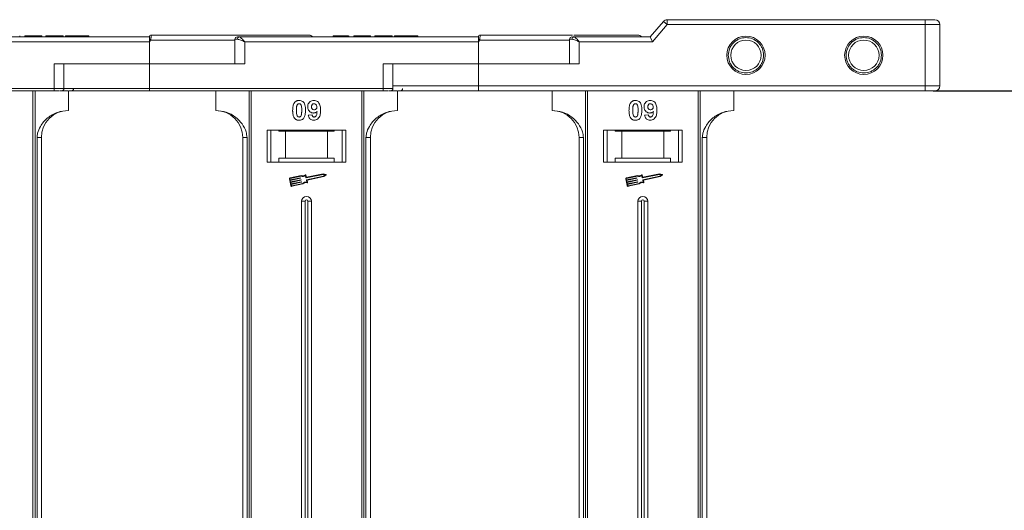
# Model space of a CAD drawing. Header units: millimetres. Extents: x -855 to 619, y 109 to 1142.
# Tile 30 of 74: x 247 to 448, y 445 to 545. Entities that reach past the tile are written whole.
import ezdxf

# ---------------------------------------------------------------- set-up
doc = ezdxf.new("R2010")
doc.units = ezdxf.units.MM
doc.styles.get("Standard").update_dxf_attribs({"font": '仿宋_GB2312.ttf', "width": 0.8})
doc.dimstyles.new('副本 ISO-45.1', dxfattribs={"dimtxt": 10, "dimasz": 9, "dimexe": 6.5, "dimexo": 0.625, "dimgap": 2.5, "dimtad": 1, "dimdsep": 46, "dimtxsty": 'Standard', "dimcen": 2.5, "dimadec": 0, "dimazin": 0, "dimtfac": 1, "dimtmove": 0, "dimatfit": 3, "dimfxl": 0, "dimarcsym": 0})

# ---------------------------------------------------------------- blocks, each defined once
blk = doc.blocks.new('*D3062')
at = {"color": 0, "lineweight": -2}
for p, q in [((433.1, 530.1), (486.59, 530.1)), ((480.09, 364.1), (480.09, 521.1)), ((433.1, 355.1), (486.59, 355.1))]:
    blk.add_line(p, q, dxfattribs=at)
at = {"color": 0, "lineweight": 9}
for points in [[(478.59, 521.1), (481.59, 521.1), (480.09, 530.1)], [(478.59, 364.1), (481.59, 364.1), (480.09, 355.1)]]:
    blk.add_solid(points, dxfattribs=at)
at = {"layer": 'Defpoints', "color": 0, "lineweight": 9}
for p in [(432.48, 530.1), (480.09, 530.1), (432.48, 355.1)]:
    blk.add_point(p, dxfattribs=at)
at = {"color": 0, "lineweight": 9, "insert": (472.59, 442.6), "char_height": 10, "attachment_point": 5, "rotation": 90}
blk.add_mtext('175', dxfattribs=at)

msp = doc.modelspace()

# ---------------------------------------------------------------- linework, layer by layer
at = {"color": 7, "linetype": 'Continuous', "lineweight": 15}
for p, q in [((378.181, 544.249), (375.48, 541.098)), ((375.94, 540.098), (378.94, 543.598)), ((378.94, 543.598), (378.181, 544.249)), ((378.94, 543.598), (378.94, 544.598)), ((431.48, 544.598), (378.94, 544.598)), ((378.94, 543.598), (431.48, 543.598)), ((431.48, 543.598), (431.48, 544.598)), ((431.48, 543.598), (431.48, 531.098)), ((434.48, 543.598), (431.48, 543.598)), ((434.48, 531.098), (434.48, 543.598)), ((273.83, 541.448), (273.83, 541.448)), ((340.83, 541.448), (340.83, 541.448)), ((273.48, 541.098), (224.774, 541.098)), ((225.892, 540.098), (273.48, 540.098)), ((247.121, 541.098), (247.121, 541.298)), ((248.147, 541.098), (248.147, 541.298)), ((248.147, 541.298), (249.108, 541.298)), ((249.108, 541.298), (249.108, 541.098)), ((249.108, 541.298), (251.223, 541.298)), ((251.223, 541.298), (251.223, 541.098)), ((251.223, 541.298), (251.544, 541.298)), ((251.544, 541.298), (251.544, 541.098)), ((252.377, 541.098), (252.377, 541.298)), ((252.377, 541.298), (255.903, 541.298)), ((255.903, 541.298), (255.903, 541.098)), ((256.416, 541.298), (256.416, 541.098)), ((258.795, 541.098), (258.795, 541.298)), ((261.159, 541.098), (261.159, 541.298)), ((273.48, 541.096), (273.48, 541.098)), ((273.714, 540.448), (273.48, 540.098)), ((273.48, 540.098), (273.48, 535.598)), ((290.892, 540.448), (273.714, 540.448)), ((290.892, 540.598), (290.892, 535.598)), ((291.401, 540.598), (290.892, 540.598)), ((340.48, 541.098), (291.774, 541.098)), ((292.892, 540.098), (340.48, 540.098)), ((292.892, 535.598), (292.892, 540.098)), ((310.916, 541.298), (310.916, 541.098)), ((312.46, 541.098), (312.46, 541.298)), ((314.012, 541.098), (314.012, 541.298)), ((314.121, 541.098), (314.121, 541.298)), ((315.147, 541.098), (315.147, 541.298)), ((315.147, 541.298), (316.108, 541.298)), ((316.108, 541.298), (316.108, 541.098)), ((316.108, 541.298), (318.223, 541.298)), ((318.223, 541.298), (318.223, 541.098)), ((318.223, 541.298), (318.544, 541.298)), ((318.544, 541.298), (318.544, 541.098)), ((319.377, 541.298), (322.903, 541.298)), ((319.377, 541.098), (319.377, 541.298)), ((322.903, 541.298), (322.903, 541.098)), ((323.416, 541.298), (323.416, 541.098)), ((325.795, 541.098), (325.795, 541.298)), ((328.159, 541.098), (328.159, 541.298)), ((340.48, 541.096), (340.48, 541.098)), ((340.714, 540.448), (340.48, 540.098)), ((340.48, 540.098), (340.48, 535.598)), ((359.043, 540.448), (340.714, 540.448)), ((359.043, 540.598), (359.043, 535.598)), ((359.552, 540.598), (359.043, 540.598)), ((375.48, 541.098), (359.925, 541.098)), ((361.043, 540.098), (375.94, 540.098)), ((361.043, 535.598), (361.043, 540.098)), ((375.48, 541.098), (375.94, 540.098)), ((254.068, 535.598), (254.068, 530.598)), ((273.48, 535.598), (254.068, 535.598)), ((256.068, 530.598), (256.068, 535.598)), ((273.48, 530.598), (273.48, 535.598)), ((273.48, 535.598), (292.892, 535.598)), ((321.068, 535.598), (321.068, 530.598)), ((340.48, 535.598), (321.068, 535.598)), ((323.068, 530.598), (323.068, 535.598)), ((340.48, 531.098), (340.48, 535.598)), ((340.48, 535.598), (361.043, 535.598)), ((254.068, 530.598), (206.48, 530.598)), ((206.48, 530.098), (254.068, 530.098)), ((249.768, 530.098), (249.768, 442.598)), ((250.187, 442.598), (250.187, 530.098)), ((254.068, 530.598), (254.068, 530.098)), ((256.068, 530.598), (254.068, 530.598)), ((255.275, 530.098), (256.98, 530.098)), ((273.48, 530.598), (256.068, 530.598)), ((256.98, 526.098), (256.98, 530.098)), ((321.068, 530.598), (273.48, 530.598)), ((273.48, 530.598), (273.48, 530.098)), ((273.48, 530.098), (321.068, 530.098)), ((286.98, 530.098), (286.98, 526.098)), ((293.773, 530.098), (293.773, 442.598)), ((294.192, 442.598), (294.192, 530.098)), ((316.768, 530.098), (316.768, 442.598)), ((317.187, 442.598), (317.187, 530.098)), ((321.068, 530.598), (321.068, 530.098)), ((323.068, 530.598), (321.068, 530.598)), ((322.275, 530.098), (323.98, 530.098)), ((340.48, 531.098), (323.068, 531.098)), ((323.98, 526.098), (323.98, 530.098)), ((431.48, 531.098), (340.48, 531.098)), ((340.48, 530.098), (340.48, 531.098)), ((431.48, 530.098), (340.48, 530.098)), ((355.48, 530.098), (355.48, 526.098)), ((362.273, 530.098), (362.273, 442.598)), ((362.692, 442.598), (362.692, 530.098)), ((385.268, 530.098), (385.268, 442.598)), ((385.687, 442.598), (385.687, 530.098)), ((392.48, 526.098), (392.48, 530.098)), ((434.48, 531.098), (431.48, 531.098)), ((431.48, 530.098), (431.48, 531.098)), ((305.839, 525.142), (306.608, 525.226)), ((374.339, 525.142), (375.108, 525.226)), ((313.48, 522.098), (297.48, 522.098)), ((297.48, 522.098), (297.48, 515.598)), ((298.23, 515.598), (298.23, 522.098)), ((299.866, 521.898), (299.866, 522.098)), ((299.866, 521.898), (301.23, 521.898)), ((301.23, 521.898), (301.23, 516.398)), ((309.73, 521.898), (301.23, 521.898)), ((309.73, 516.398), (309.73, 521.898)), ((309.73, 521.898), (311.093, 521.898)), ((311.093, 522.098), (311.093, 521.898)), ((312.73, 522.098), (312.73, 515.598)), ((313.48, 515.598), (313.48, 522.098)), ((381.98, 522.098), (365.98, 522.098)), ((365.98, 522.098), (365.98, 515.598)), ((366.73, 522.098), (366.73, 515.598)), ((368.366, 521.898), (368.366, 522.098)), ((369.73, 521.898), (368.366, 521.898)), ((369.73, 516.398), (369.73, 521.898)), ((378.23, 521.898), (369.73, 521.898)), ((378.23, 521.898), (378.23, 516.398)), ((379.593, 521.898), (378.23, 521.898)), ((379.593, 522.098), (379.593, 521.898)), ((381.23, 515.598), (381.23, 522.098)), ((381.98, 515.598), (381.98, 522.098)), ((250.594, 520.598), (250.594, 442.598)), ((251.48, 520.598), (250.594, 520.598)), ((251.48, 442.598), (251.48, 520.598)), ((292.48, 520.598), (293.365, 520.598)), ((292.48, 520.598), (292.48, 442.598)), ((293.365, 442.598), (293.365, 520.598)), ((317.594, 520.598), (317.594, 442.598)), ((318.48, 520.598), (317.594, 520.598)), ((318.48, 442.598), (318.48, 520.598)), ((360.98, 520.598), (361.865, 520.598)), ((360.98, 520.598), (360.98, 442.598)), ((361.865, 442.598), (361.865, 520.598)), ((386.094, 520.598), (386.094, 442.598)), ((386.98, 520.598), (386.094, 520.598)), ((386.98, 442.598), (386.98, 520.598)), ((297.48, 515.598), (313.48, 515.598)), ((301.23, 516.398), (299.866, 516.398)), ((299.866, 516.398), (299.866, 515.598)), ((309.73, 516.398), (301.23, 516.398)), ((311.093, 516.398), (309.73, 516.398)), ((311.093, 515.598), (311.093, 516.398)), ((365.98, 515.598), (381.98, 515.598)), ((368.366, 516.398), (369.73, 516.398)), ((368.366, 515.598), (368.366, 516.398)), ((369.73, 516.398), (378.23, 516.398)), ((378.23, 516.398), (379.593, 516.398)), ((379.593, 516.398), (379.593, 515.598)), ((301.983, 512.161), (302.275, 510.782)), ((302.098, 512.185), (302.147, 511.955)), ((304.398, 512.851), (302.119, 512.369)), ((304.386, 512.728), (302.144, 512.254)), ((302.147, 511.955), (304.229, 512.395)), ((304.254, 512.28), (302.171, 511.84)), ((302.171, 511.84), (302.232, 511.553)), ((302.232, 511.553), (304.314, 511.993)), ((304.339, 511.878), (302.256, 511.438)), ((302.256, 511.438), (302.317, 511.151)), ((302.317, 511.151), (304.399, 511.591)), ((304.424, 511.476), (302.341, 511.036)), ((304.264, 512.372), (304.276, 512.315)), ((304.349, 511.97), (304.361, 511.913)), ((304.434, 511.568), (304.446, 511.511)), ((305.372, 512.366), (305.278, 512.811)), ((305.463, 512.506), (305.375, 512.921)), ((308.868, 513.075), (305.407, 512.344)), ((305.551, 511.52), (305.457, 511.964)), ((305.48, 511.999), (308.941, 512.73)), ((308.867, 513.195), (305.498, 512.483)), ((305.59, 511.902), (308.989, 512.62)), ((305.684, 511.458), (305.59, 511.902)), ((309.469, 513.077), (308.867, 513.195)), ((309.31, 512.988), (308.868, 513.075)), ((308.941, 512.73), (309.31, 512.988)), ((308.989, 512.62), (309.491, 512.971)), ((370.483, 512.161), (370.775, 510.782)), ((370.598, 512.185), (370.647, 511.955)), ((372.898, 512.851), (370.619, 512.369)), ((372.886, 512.728), (370.644, 512.254)), ((370.647, 511.955), (372.729, 512.395)), ((372.754, 512.28), (370.671, 511.84)), ((370.671, 511.84), (370.732, 511.553)), ((370.732, 511.553), (372.814, 511.993)), ((372.839, 511.878), (370.756, 511.438)), ((370.756, 511.438), (370.817, 511.151)), ((370.817, 511.151), (372.899, 511.591)), ((372.924, 511.476), (370.841, 511.036)), ((372.764, 512.372), (372.776, 512.315)), ((372.849, 511.97), (372.861, 511.913)), ((372.934, 511.568), (372.946, 511.511)), ((373.872, 512.366), (373.778, 512.811)), ((373.963, 512.506), (373.875, 512.921)), ((377.368, 513.075), (373.907, 512.344)), ((374.051, 511.52), (373.957, 511.964)), ((373.98, 511.999), (377.441, 512.73)), ((377.367, 513.195), (373.998, 512.483)), ((374.09, 511.902), (377.489, 512.62)), ((374.184, 511.458), (374.09, 511.902)), ((377.969, 513.077), (377.367, 513.195)), ((377.81, 512.988), (377.368, 513.075)), ((377.441, 512.73), (377.81, 512.988)), ((377.489, 512.62), (377.991, 512.971)), ((302.341, 511.036), (302.39, 510.806)), ((302.459, 510.761), (304.702, 511.234)), ((302.483, 510.646), (304.762, 511.127)), ((370.841, 511.036), (370.89, 510.806)), ((370.959, 510.761), (373.202, 511.234)), ((370.983, 510.646), (373.262, 511.127)), ((304.48, 507.598), (304.48, 442.598)), ((304.48, 507.598), (305.195, 507.598)), ((305.195, 507.598), (305.195, 442.598)), ((305.765, 442.598), (305.765, 507.598)), ((306.48, 507.598), (305.765, 507.598)), ((306.48, 442.598), (306.48, 507.598)), ((372.98, 507.598), (372.98, 442.598)), ((372.98, 507.598), (373.695, 507.598)), ((373.695, 507.598), (373.695, 442.598)), ((374.265, 442.598), (374.265, 507.598)), ((374.98, 507.598), (374.265, 507.598)), ((374.98, 442.598), (374.98, 507.598))]:
    msp.add_line(p, q, dxfattribs=at)
for centre, radius in [((394.98, 537.348), 3.9), ((394.98, 537.348), 3.1), ((418.98, 537.348), 3.9), ((418.98, 537.348), 3.1)]:
    msp.add_circle(centre, radius, dxfattribs=at)
for centre, radius, start, end in [((378.94, 543.598), 1, 90, 139.39871), ((433.48, 543.598), 1, 0, 90), ((273.83, 541.098), 0.35, 89.99809, 179.99959), ((305.98, 540.448), 1, 41.2946, 90), ((340.83, 541.098), 0.35, 89.99809, 179.99959), ((372.98, 540.448), 1, 41.2946, 90), ((237.936, 473.521), 75.89, 61.87179, 62.07191), ((291.392, 540.598), 0.5, 90, 180), ((291.848, 540.653), 0.451, 99.5202, 187.08135), ((304.936, 473.521), 75.89, 61.87179, 62.07191), ((359.543, 540.598), 0.5, 90, 180), ((359.999, 540.653), 0.451, 99.5202, 187.08135), ((255.568, 530.598), 0.5, 270, 0), ((257.551, 530.598), 0.5, 270, 0), ((322.568, 530.598), 0.5, 270, 0), ((324.551, 530.598), 0.5, 270, 0), ((433.48, 531.098), 1, 270, 0), ((256.98, 520.598), 5.5, 90, 180), ((286.98, 520.598), 5.5, 0, 90), ((323.98, 520.598), 5.5, 90, 180), ((355.48, 520.598), 5.5, 0, 90), ((392.48, 520.598), 5.5, 90, 180), ((302.156, 512.197), 0.176, 101.9297, 191.9297), ((302.156, 512.197), 0.0587, 101.9297, 191.9297), ((304.235, 512.366), 0.0294, 11.9297, 101.9297), ((304.248, 512.309), 0.0294, 281.9297, 11.9297), ((304.32, 511.964), 0.0294, 11.9297, 101.9297), ((304.333, 511.907), 0.0294, 281.9297, 11.9297), ((304.751, 513.649), 0.99, 248.37041, 302.16635), ((304.751, 513.649), 0.873, 246.11204, 307.44471), ((304.405, 511.562), 0.0294, 11.9297, 101.9297), ((304.418, 511.505), 0.0294, 281.9297, 11.9297), ((305.408, 510.54), 0.99, 81.69305, 135.48899), ((305.408, 510.54), 0.873, 76.41469, 137.74736), ((305.318, 512.909), 0.0587, 11.9297, 127.44471), ((305.401, 512.373), 0.0294, 191.9297, 281.9297), ((305.486, 511.97), 0.0294, 101.9297, 191.9297), ((305.492, 512.512), 0.0294, 191.9297, 281.9297), ((305.627, 511.446), 0.0587, 256.41469, 11.9297), ((309.457, 513.019), 0.0587, 304.95116, 78.90824), ((370.656, 512.197), 0.176, 101.9297, 191.9297), ((370.656, 512.197), 0.0587, 101.9297, 191.9297), ((372.735, 512.366), 0.0294, 11.9297, 101.9297), ((372.748, 512.309), 0.0294, 281.9297, 11.9297), ((372.82, 511.964), 0.0294, 11.9297, 101.9297), ((372.833, 511.907), 0.0294, 281.9297, 11.9297), ((373.251, 513.649), 0.99, 248.37041, 302.16635), ((373.251, 513.649), 0.873, 246.11204, 307.44471), ((372.905, 511.562), 0.0294, 11.9297, 101.9297), ((372.918, 511.505), 0.0294, 281.9297, 11.9297), ((373.908, 510.54), 0.99, 81.69305, 135.48899), ((373.908, 510.54), 0.873, 76.41469, 137.74736), ((373.818, 512.909), 0.0587, 11.9297, 127.44471), ((373.901, 512.373), 0.0294, 191.9297, 281.9297), ((373.986, 511.97), 0.0294, 101.9297, 191.9297), ((373.992, 512.512), 0.0294, 191.9297, 281.9297), ((374.127, 511.446), 0.0587, 256.41469, 11.9297), ((377.957, 513.019), 0.0587, 304.95116, 78.90824), ((302.447, 510.818), 0.176, 191.9297, 281.9297), ((302.447, 510.818), 0.0587, 191.9297, 281.9297), ((370.947, 510.818), 0.176, 191.9297, 281.9297), ((370.947, 510.818), 0.0587, 191.9297, 281.9297), ((305.48, 507.598), 1, 0, 180), ((305.48, 507.598), 0.285, 0, 180), ((373.98, 507.598), 1, 0, 180), ((373.98, 507.598), 0.285, 0, 180)]:
    msp.add_arc(centre, radius, start, end, dxfattribs=at)
for points, knots in [([(433.48, 544.598), (433.453, 544.598), (433.411, 544.598), (433.162, 544.598), (432.904, 544.598), (432.586, 544.598), (432.12, 544.598), (431.731, 544.598), (431.48, 544.598)], [0, 0, 0, 0, 0.2394429, 0.3698071, 0.5000001, 0.6303641, 0.7605571, 1, 1, 1, 1]), ([(273.83, 541.448), (273.83, 541.44), (273.831, 541.427), (273.83, 541.324), (273.828, 541.179), (273.816, 540.995), (273.797, 540.813), (273.767, 540.626), (273.731, 540.504), (273.714, 540.448)], [0, 0, 0, 0, 0.1718456, 0.312445, 0.4991009, 0.6298393, 0.7575038, 0.8890244, 1, 1, 1, 1]), ([(305.98, 541.448), (305.934, 541.448), (305.84, 541.448), (305.069, 541.448), (303.903, 541.448), (302.432, 541.448), (300.784, 541.448), (298.844, 541.448), (295.888, 541.448), (292.454, 541.448), (288.677, 541.448), (285.441, 541.448), (281.797, 541.448), (277.808, 541.448), (275.143, 541.448), (273.83, 541.448)], [0, 0, 0, 0, 0.0777263, 0.157824, 0.2401354, 0.3044544, 0.368763, 0.4344301, 0.5000865, 0.631237, 0.695556, 0.7598647, 0.8421852, 0.9222807, 1, 1, 1, 1]), ([(340.83, 541.448), (340.83, 541.44), (340.831, 541.427), (340.83, 541.324), (340.828, 541.179), (340.816, 540.995), (340.797, 540.813), (340.767, 540.626), (340.731, 540.504), (340.714, 540.448)], [0, 0, 0, 0, 0.1718456, 0.312445, 0.4991009, 0.6298393, 0.7575038, 0.8890244, 1, 1, 1, 1]), ([(359.642, 541.448), (359.253, 541.448), (358.039, 541.448), (355.66, 541.448), (352.447, 541.448), (348.796, 541.448), (344.809, 541.448), (342.143, 541.448), (340.83, 541.448)], [0, 0, 0, 0, 0.0761662, 0.2372998, 0.3984073, 0.6046388, 0.8052959, 1, 1, 1, 1]), ([(372.98, 541.448), (372.934, 541.448), (372.84, 541.448), (372.069, 541.448), (370.903, 541.448), (369.432, 541.448), (367.786, 541.448), (365.838, 541.448), (363.34, 541.448), (361.19, 541.448), (359.927, 541.448)], [0, 0, 0, 0, 0.1309531, 0.2659015, 0.4045794, 0.5129439, 0.6212909, 0.7319266, 0.8425444, 1, 1, 1, 1]), ([(258.795, 541.298), (258.661, 541.298), (258.257, 541.298), (257.597, 541.298), (256.976, 541.298), (256.55, 541.298), (256.425, 541.298), (256.417, 541.298), (256.416, 541.298)], [0, 0, 0, 0, 0.1021706, 0.3092201, 0.51365, 0.6922749, 0.9324126, 1, 1, 1, 1]), ([(261.159, 541.298), (261.156, 541.298), (261.145, 541.298), (261.004, 541.298), (260.612, 541.298), (260.038, 541.298), (259.398, 541.298), (258.977, 541.298), (258.795, 541.298)], [0, 0, 0, 0, 0.1018882, 0.3073435, 0.4929627, 0.6786474, 0.8607914, 1, 1, 1, 1]), ([(273.48, 540.572), (273.48, 540.665), (273.48, 540.85), (273.48, 541.012), (273.48, 541.042), (273.48, 541.051)], [0, 0, 0, 0, 0.412717, 0.8254516, 1, 1, 1, 1]), ([(292.892, 540.098), (292.622, 540.214), (292.204, 540.395), (291.705, 540.566), (291.496, 540.588), (291.401, 540.598)], [0, 0, 0, 0, 0.49841293, 0.77292805, 1, 1, 1, 1]), ([(291.774, 541.098), (291.841, 541.081), (291.985, 541.045), (292.264, 540.795), (292.574, 540.465), (292.785, 540.221), (292.892, 540.098)], [0, 0, 0, 0, 0.2343588, 0.4982155, 0.7484812, 1, 1, 1, 1]), ([(312.46, 541.298), (312.326, 541.298), (312.022, 541.298), (311.571, 541.298), (311.212, 541.298), (310.957, 541.298), (310.932, 541.298), (310.916, 541.298)], [0, 0, 0, 0, 0.1552919, 0.3531453, 0.543243, 0.704067, 1, 1, 1, 1]), ([(314.012, 541.298), (313.958, 541.298), (313.85, 541.298), (313.546, 541.298), (313.081, 541.298), (312.694, 541.298), (312.46, 541.298)], [0, 0, 0, 0, 0.2064605, 0.4135145, 0.6452106, 1, 1, 1, 1]), ([(325.795, 541.298), (325.661, 541.298), (325.257, 541.298), (324.597, 541.298), (323.976, 541.298), (323.55, 541.298), (323.425, 541.298), (323.417, 541.298), (323.416, 541.298)], [0, 0, 0, 0, 0.1021706, 0.3092201, 0.51365, 0.6922749, 0.9324126, 1, 1, 1, 1]), ([(328.159, 541.298), (328.156, 541.298), (328.145, 541.298), (328.004, 541.298), (327.612, 541.298), (327.038, 541.298), (326.398, 541.298), (325.977, 541.298), (325.795, 541.298)], [0, 0, 0, 0, 0.1018882, 0.3073435, 0.4929627, 0.6786474, 0.8607914, 1, 1, 1, 1]), ([(340.48, 540.572), (340.48, 540.665), (340.48, 540.85), (340.48, 541.012), (340.48, 541.042), (340.48, 541.051)], [0, 0, 0, 0, 0.412717, 0.8254516, 1, 1, 1, 1]), ([(361.043, 540.098), (360.773, 540.214), (360.355, 540.395), (359.856, 540.566), (359.647, 540.588), (359.552, 540.598)], [0, 0, 0, 0, 0.4984129, 0.772928, 1, 1, 1, 1]), ([(359.925, 541.098), (359.808, 541.098), (359.682, 541.098), (359.647, 541.098), (359.645, 541.098)], [0, 0, 0, 0, 0.93147, 1, 1, 1, 1]), ([(359.925, 541.098), (359.993, 541.081), (360.136, 541.045), (360.416, 540.795), (360.725, 540.465), (360.937, 540.22), (361.043, 540.098)], [0, 0, 0, 0, 0.2343503, 0.4981953, 0.748869, 1, 1, 1, 1]), ([(391.38, 537.348), (391.428, 537.8), (391.503, 538.499), (391.951, 539.339), (392.416, 539.911), (392.989, 540.379), (393.828, 540.813), (394.98, 541.035), (396.132, 540.813), (396.97, 540.379), (397.543, 539.911), (398.009, 539.339), (398.457, 538.5), (398.531, 537.8), (398.58, 537.348)], [0, 0, 0, 0, 0.11972147, 0.18483695, 0.24999998, 0.31511548, 0.38027853, 0.5, 0.61972147, 0.68483695, 0.74999998, 0.81511548, 0.88027853, 1, 1, 1, 1]), ([(415.38, 537.348), (415.428, 537.8), (415.503, 538.499), (415.951, 539.339), (416.416, 539.911), (416.989, 540.379), (417.828, 540.813), (418.98, 541.035), (420.132, 540.813), (420.97, 540.379), (421.543, 539.911), (422.009, 539.339), (422.457, 538.5), (422.531, 537.8), (422.58, 537.348)], [0, 0, 0, 0, 0.11972147, 0.18483695, 0.24999998, 0.31511548, 0.38027853, 0.5, 0.61972147, 0.68483695, 0.74999998, 0.81511548, 0.88027853, 1, 1, 1, 1]), ([(398.58, 537.348), (398.531, 536.895), (398.457, 536.196), (398.009, 535.357), (397.543, 534.785), (396.971, 534.317), (396.132, 533.883), (394.98, 533.66), (393.828, 533.883), (392.989, 534.317), (392.416, 534.785), (391.951, 535.357), (391.503, 536.196), (391.428, 536.895), (391.38, 537.348)], [0, 0, 0, 0, 0.11972147, 0.18483695, 0.24999998, 0.31511548, 0.38027853, 0.5, 0.61972147, 0.68483695, 0.74999998, 0.81511548, 0.88027853, 1, 1, 1, 1]), ([(422.58, 537.348), (422.531, 536.895), (422.457, 536.196), (422.009, 535.357), (421.543, 534.785), (420.971, 534.317), (420.132, 533.883), (418.98, 533.66), (417.828, 533.883), (416.989, 534.317), (416.416, 534.785), (415.951, 535.357), (415.503, 536.196), (415.428, 536.895), (415.38, 537.348)], [0, 0, 0, 0, 0.11972147, 0.18483695, 0.24999998, 0.31511548, 0.38027853, 0.5, 0.61972147, 0.68483695, 0.74999998, 0.81511548, 0.88027853, 1, 1, 1, 1]), ([(254.068, 530.098), (254.211, 530.098), (254.504, 530.098), (254.866, 530.098), (255.036, 530.098), (255.1, 530.098)], [0, 0, 0, 0, 0.3748158, 0.7664972, 1, 1, 1, 1]), ([(257.128, 530.098), (257.515, 530.098), (258.856, 530.098), (261.603, 530.098), (265.327, 530.098), (269.414, 530.098), (272.139, 530.098), (273.48, 530.098)], [0, 0, 0, 0, 0.0792642, 0.2739294, 0.5229011, 0.7650927, 1, 1, 1, 1]), ([(321.068, 530.098), (321.211, 530.098), (321.504, 530.098), (321.866, 530.098), (322.036, 530.098), (322.1, 530.098)], [0, 0, 0, 0, 0.3748158, 0.7664972, 1, 1, 1, 1]), ([(340.48, 530.098), (339.159, 530.098), (336.476, 530.098), (332.451, 530.098), (328.782, 530.098), (325.992, 530.098), (324.591, 530.098), (324.128, 530.098)], [0, 0, 0, 0, 0.2309632, 0.4690891, 0.7139221, 0.9052997, 1, 1, 1, 1]), ([(433.48, 530.098), (433.453, 530.098), (433.412, 530.098), (433.163, 530.098), (432.904, 530.098), (432.586, 530.098), (432.12, 530.098), (431.731, 530.098), (431.48, 530.098)], [0, 0, 0, 0, 0.23944295, 0.36963586, 0.49999992, 0.63019291, 0.76055705, 1, 1, 1, 1]), ([(302.659, 526.125), (302.662, 526.259), (302.667, 526.562), (302.739, 527.091), (302.879, 527.513), (303.038, 527.72), (303.055, 527.743)], [0, 0, 0, 0, 0.2367308, 0.5375555, 0.9496679, 1, 1, 1, 1]), ([(303.055, 527.743), (303.1, 527.793), (303.19, 527.895), (303.359, 528.01), (303.547, 528.093), (303.716, 528.132), (303.858, 528.147), (303.931, 528.148), (303.967, 528.149)], [0, 0, 0, 0, 0.1937762, 0.3936, 0.5878635, 0.7889077, 0.894169, 1, 1, 1, 1]), ([(303.514, 527.09), (303.538, 527.159), (303.576, 527.271), (303.684, 527.397), (303.808, 527.463), (303.907, 527.48), (303.961, 527.482), (303.967, 527.482)], [0, 0, 0, 0, 0.33480351, 0.54256063, 0.75038199, 0.9707212, 1, 1, 1, 1]), ([(303.967, 528.149), (304.102, 528.139), (304.374, 528.119), (304.727, 527.92), (304.998, 527.627), (305.25, 527.026), (305.264, 526.503), (305.275, 526.117)], [0, 0, 0, 0, 0.147566, 0.2966882, 0.4312776, 0.580404, 1, 1, 1, 1]), ([(303.967, 527.482), (304.024, 527.477), (304.126, 527.467), (304.258, 527.391), (304.371, 527.243), (304.467, 526.968), (304.501, 526.576), (304.504, 526.276), (304.505, 526.125)], [0, 0, 0, 0, 0.10461361, 0.18881412, 0.27351189, 0.44412695, 0.71948087, 1, 1, 1, 1]), ([(305.736, 526.845), (305.744, 526.979), (305.759, 527.249), (305.927, 527.629), (306.206, 527.925), (306.577, 528.119), (306.852, 528.139), (306.994, 528.149)], [0, 0, 0, 0, 0.1979267, 0.3977284, 0.5974133, 0.7905838, 1, 1, 1, 1]), ([(306.505, 526.884), (306.51, 526.97), (306.516, 527.109), (306.591, 527.288), (306.7, 527.395), (306.843, 527.469), (306.95, 527.478), (307.009, 527.482)], [0, 0, 0, 0, 0.29132017, 0.46553926, 0.64163153, 0.79866396, 1, 1, 1, 1]), ([(306.994, 528.149), (307.13, 528.139), (307.401, 528.117), (307.762, 527.915), (308.053, 527.61), (308.293, 527.075), (308.347, 526.566), (308.351, 526.211), (308.352, 526.152)], [0, 0, 0, 0, 0.148288, 0.2977445, 0.4437132, 0.6077915, 0.9347078, 1, 1, 1, 1]), ([(307.009, 527.482), (307.077, 527.475), (307.214, 527.461), (307.388, 527.344), (307.517, 527.186), (307.574, 527.003), (307.58, 526.883), (307.582, 526.827)], [0, 0, 0, 0, 0.2079545, 0.4204057, 0.6273197, 0.8277075, 1, 1, 1, 1]), ([(371.159, 526.125), (371.162, 526.259), (371.167, 526.562), (371.239, 527.091), (371.379, 527.513), (371.538, 527.72), (371.555, 527.743)], [0, 0, 0, 0, 0.2367308, 0.5375555, 0.9496679, 1, 1, 1, 1]), ([(371.555, 527.743), (371.6, 527.793), (371.69, 527.895), (371.859, 528.01), (372.047, 528.093), (372.216, 528.132), (372.358, 528.147), (372.431, 528.148), (372.467, 528.149)], [0, 0, 0, 0, 0.1937762, 0.3936, 0.5878635, 0.7889077, 0.894169, 1, 1, 1, 1]), ([(372.014, 527.09), (372.038, 527.159), (372.076, 527.271), (372.184, 527.397), (372.308, 527.463), (372.407, 527.48), (372.461, 527.482), (372.467, 527.482)], [0, 0, 0, 0, 0.33480351, 0.54256063, 0.75038199, 0.9707212, 1, 1, 1, 1]), ([(372.467, 528.149), (372.602, 528.139), (372.874, 528.119), (373.227, 527.92), (373.498, 527.627), (373.75, 527.026), (373.764, 526.503), (373.775, 526.117)], [0, 0, 0, 0, 0.147566, 0.2966882, 0.4312776, 0.580404, 1, 1, 1, 1]), ([(372.467, 527.482), (372.524, 527.477), (372.626, 527.467), (372.758, 527.391), (372.871, 527.243), (372.967, 526.968), (373.001, 526.576), (373.004, 526.276), (373.005, 526.125)], [0, 0, 0, 0, 0.10461361, 0.18881412, 0.27351189, 0.44412695, 0.71948087, 1, 1, 1, 1]), ([(374.236, 526.845), (374.244, 526.979), (374.259, 527.249), (374.427, 527.629), (374.706, 527.925), (375.077, 528.119), (375.352, 528.139), (375.494, 528.149)], [0, 0, 0, 0, 0.1979267, 0.3977284, 0.5974133, 0.7905838, 1, 1, 1, 1]), ([(375.005, 526.884), (375.01, 526.97), (375.016, 527.109), (375.091, 527.288), (375.2, 527.395), (375.343, 527.469), (375.45, 527.478), (375.509, 527.482)], [0, 0, 0, 0, 0.29132017, 0.46553926, 0.64163153, 0.79866396, 1, 1, 1, 1]), ([(375.494, 528.149), (375.63, 528.139), (375.901, 528.117), (376.262, 527.915), (376.553, 527.61), (376.793, 527.075), (376.847, 526.566), (376.851, 526.211), (376.852, 526.152)], [0, 0, 0, 0, 0.148288, 0.2977445, 0.4437132, 0.6077915, 0.9347078, 1, 1, 1, 1]), ([(375.509, 527.482), (375.577, 527.475), (375.714, 527.461), (375.888, 527.344), (376.017, 527.186), (376.074, 527.003), (376.08, 526.883), (376.082, 526.827)], [0, 0, 0, 0, 0.2079545, 0.4204057, 0.6273197, 0.8277075, 1, 1, 1, 1]), ([(256.98, 526.098), (256.22, 526.021), (254.7, 525.869), (252.678, 524.679), (251.346, 523.128), (250.686, 521.684), (250.619, 520.892), (250.594, 520.598)], [0, 0, 0, 0, 0.2490962, 0.4982428, 0.745205, 0.90541, 1, 1, 1, 1]), ([(293.365, 520.598), (293.322, 520.989), (293.21, 521.987), (292.387, 523.441), (291.017, 524.854), (289.152, 525.891), (287.701, 526.029), (286.98, 526.098)], [0, 0, 0, 0, 0.12571337, 0.32127574, 0.5244662, 0.76348402, 1, 1, 1, 1]), ([(303.052, 524.509), (303.013, 524.563), (302.933, 524.673), (302.825, 524.91), (302.735, 525.217), (302.685, 525.554), (302.663, 525.858), (302.66, 526.036), (302.659, 526.125)], [0, 0, 0, 0, 0.11844057, 0.2393457, 0.45959323, 0.68492476, 0.84223987, 1, 1, 1, 1]), ([(303.429, 526.125), (303.429, 526.192), (303.43, 526.325), (303.436, 526.506), (303.446, 526.667), (303.46, 526.808), (303.479, 526.951), (303.502, 527.043), (303.514, 527.09)], [0, 0, 0, 0, 0.2059417, 0.4119594, 0.558149, 0.7045024, 0.8518015, 1, 1, 1, 1]), ([(303.967, 524.764), (303.899, 524.773), (303.789, 524.786), (303.66, 524.874), (303.556, 525.027), (303.463, 525.301), (303.435, 525.691), (303.431, 525.98), (303.429, 526.125)], [0, 0, 0, 0, 0.1253702, 0.2022903, 0.2791788, 0.4647576, 0.7305818, 1, 1, 1, 1]), ([(304.505, 526.125), (304.505, 526.058), (304.504, 525.925), (304.498, 525.744), (304.488, 525.583), (304.474, 525.44), (304.456, 525.297), (304.432, 525.204), (304.42, 525.157)], [0, 0, 0, 0, 0.2052705, 0.4106164, 0.5571497, 0.7038442, 0.8514711, 1, 1, 1, 1]), ([(305.275, 526.117), (305.272, 525.984), (305.267, 525.68), (305.197, 525.162), (305.058, 524.742), (304.902, 524.534), (304.879, 524.504)], [0, 0, 0, 0, 0.2372812, 0.5385907, 0.9326774, 1, 1, 1, 1]), ([(306.918, 525.585), (306.783, 525.597), (306.51, 525.622), (306.159, 525.838), (305.892, 526.144), (305.754, 526.499), (305.742, 526.74), (305.736, 526.845)], [0, 0, 0, 0, 0.2101886, 0.42177326, 0.62360346, 0.83703437, 1, 1, 1, 1]), ([(307.048, 526.252), (306.98, 526.258), (306.855, 526.269), (306.691, 526.362), (306.58, 526.493), (306.515, 526.674), (306.509, 526.806), (306.505, 526.884)], [0, 0, 0, 0, 0.2139369, 0.3980753, 0.5830907, 0.7516657, 1, 1, 1, 1]), ([(307.641, 525.92), (307.595, 525.871), (307.501, 525.772), (307.354, 525.684), (307.227, 525.632), (307.128, 525.604), (307.025, 525.589), (306.954, 525.586), (306.918, 525.585)], [0, 0, 0, 0, 0.24349124, 0.49626585, 0.61820988, 0.7417038, 0.87015842, 1, 1, 1, 1]), ([(308.352, 526.152), (308.349, 526.018), (308.34, 525.617), (308.249, 525.061), (307.971, 524.553), (307.624, 524.25), (307.255, 524.112), (307.021, 524.102), (306.937, 524.098)], [0, 0, 0, 0, 0.1423372, 0.4291269, 0.5899433, 0.7512055, 0.9098946, 1, 1, 1, 1]), ([(307.035, 524.764), (307.089, 524.77), (307.197, 524.781), (307.349, 524.88), (307.49, 525.05), (307.6, 525.412), (307.624, 525.713), (307.641, 525.92)], [0, 0, 0, 0, 0.1120155, 0.2243547, 0.3677679, 0.565827, 1, 1, 1, 1]), ([(307.582, 526.827), (307.578, 526.747), (307.57, 526.615), (307.484, 526.446), (307.363, 526.336), (307.214, 526.262), (307.103, 526.255), (307.048, 526.252)], [0, 0, 0, 0, 0.2673945, 0.4472142, 0.6271221, 0.8130653, 1, 1, 1, 1]), ([(323.98, 526.098), (323.22, 526.021), (321.7, 525.869), (319.678, 524.679), (318.346, 523.128), (317.686, 521.684), (317.619, 520.892), (317.594, 520.598)], [0, 0, 0, 0, 0.2490962, 0.4982428, 0.745205, 0.90541, 1, 1, 1, 1]), ([(361.865, 520.598), (361.822, 520.989), (361.71, 521.987), (360.887, 523.441), (359.517, 524.854), (357.652, 525.891), (356.201, 526.029), (355.48, 526.098)], [0, 0, 0, 0, 0.12571337, 0.32127574, 0.5244662, 0.76348402, 1, 1, 1, 1]), ([(371.552, 524.509), (371.513, 524.563), (371.433, 524.673), (371.325, 524.91), (371.235, 525.217), (371.185, 525.554), (371.163, 525.858), (371.16, 526.036), (371.159, 526.125)], [0, 0, 0, 0, 0.11844057, 0.2393457, 0.45959323, 0.68492476, 0.84223987, 1, 1, 1, 1]), ([(371.929, 526.125), (371.929, 526.192), (371.93, 526.325), (371.936, 526.506), (371.946, 526.667), (371.96, 526.808), (371.979, 526.951), (372.002, 527.043), (372.014, 527.09)], [0, 0, 0, 0, 0.2059417, 0.4119594, 0.558149, 0.7045024, 0.8518015, 1, 1, 1, 1]), ([(372.467, 524.764), (372.399, 524.773), (372.289, 524.786), (372.16, 524.874), (372.056, 525.027), (371.963, 525.301), (371.935, 525.691), (371.931, 525.98), (371.929, 526.125)], [0, 0, 0, 0, 0.1253702, 0.2022903, 0.2791788, 0.4647576, 0.7305818, 1, 1, 1, 1]), ([(373.005, 526.125), (373.005, 526.058), (373.004, 525.925), (372.998, 525.744), (372.988, 525.583), (372.974, 525.44), (372.956, 525.297), (372.932, 525.204), (372.92, 525.157)], [0, 0, 0, 0, 0.2052705, 0.4106164, 0.5571497, 0.7038442, 0.8514711, 1, 1, 1, 1]), ([(373.775, 526.117), (373.772, 525.984), (373.767, 525.68), (373.697, 525.162), (373.558, 524.742), (373.402, 524.534), (373.379, 524.504)], [0, 0, 0, 0, 0.2372812, 0.5385907, 0.9326774, 1, 1, 1, 1]), ([(375.418, 525.585), (375.283, 525.597), (375.01, 525.622), (374.659, 525.838), (374.392, 526.144), (374.254, 526.499), (374.242, 526.74), (374.236, 526.845)], [0, 0, 0, 0, 0.2101886, 0.42177326, 0.62360346, 0.83703437, 1, 1, 1, 1]), ([(375.548, 526.252), (375.48, 526.258), (375.355, 526.269), (375.191, 526.362), (375.08, 526.493), (375.015, 526.674), (375.009, 526.806), (375.005, 526.884)], [0, 0, 0, 0, 0.2139369, 0.3980753, 0.5830907, 0.7516657, 1, 1, 1, 1]), ([(376.141, 525.92), (376.095, 525.871), (376.001, 525.772), (375.854, 525.684), (375.727, 525.632), (375.628, 525.604), (375.525, 525.589), (375.454, 525.586), (375.418, 525.585)], [0, 0, 0, 0, 0.24349124, 0.49626585, 0.61820988, 0.7417038, 0.87015842, 1, 1, 1, 1]), ([(376.852, 526.152), (376.849, 526.018), (376.84, 525.617), (376.749, 525.061), (376.471, 524.553), (376.124, 524.25), (375.755, 524.112), (375.521, 524.102), (375.437, 524.098)], [0, 0, 0, 0, 0.1423372, 0.4291269, 0.5899433, 0.7512055, 0.9098946, 1, 1, 1, 1]), ([(375.535, 524.764), (375.589, 524.77), (375.697, 524.781), (375.849, 524.88), (375.99, 525.05), (376.1, 525.412), (376.124, 525.713), (376.141, 525.92)], [0, 0, 0, 0, 0.1120155, 0.2243547, 0.3677679, 0.565827, 1, 1, 1, 1]), ([(376.082, 526.827), (376.078, 526.747), (376.07, 526.615), (375.984, 526.446), (375.863, 526.336), (375.714, 526.262), (375.603, 526.255), (375.548, 526.252)], [0, 0, 0, 0, 0.2673945, 0.4472142, 0.6271221, 0.8130653, 1, 1, 1, 1]), ([(392.48, 526.098), (391.72, 526.021), (390.2, 525.869), (388.178, 524.679), (386.846, 523.128), (386.186, 521.684), (386.119, 520.892), (386.094, 520.598)], [0, 0, 0, 0, 0.2490962, 0.4982428, 0.745205, 0.90541, 1, 1, 1, 1]), ([(303.967, 524.098), (303.9, 524.1), (303.765, 524.105), (303.567, 524.148), (303.377, 524.226), (303.232, 524.325), (303.125, 524.423), (303.077, 524.48), (303.052, 524.509)], [0, 0, 0, 0, 0.1926347, 0.388697, 0.5820148, 0.7830443, 0.8909593, 1, 1, 1, 1]), ([(304.42, 525.157), (304.396, 525.088), (304.358, 524.976), (304.251, 524.851), (304.129, 524.785), (304.03, 524.767), (303.975, 524.765), (303.967, 524.764)], [0, 0, 0, 0, 0.3336776, 0.5404125, 0.7472639, 0.9612091, 1, 1, 1, 1]), ([(304.879, 524.504), (304.835, 524.454), (304.744, 524.352), (304.576, 524.236), (304.387, 524.153), (304.217, 524.115), (304.076, 524.1), (304.003, 524.099), (303.967, 524.098)], [0, 0, 0, 0, 0.1937693, 0.3935642, 0.587886, 0.7891312, 0.8942826, 1, 1, 1, 1]), ([(306.937, 524.098), (306.801, 524.109), (306.555, 524.129), (306.241, 524.311), (305.999, 524.591), (305.884, 524.888), (305.849, 525.088), (305.839, 525.142)], [0, 0, 0, 0, 0.2427882, 0.4388655, 0.6348012, 0.9009361, 1, 1, 1, 1]), ([(306.608, 525.226), (306.621, 525.146), (306.642, 525.023), (306.732, 524.879), (306.837, 524.801), (306.943, 524.769), (307.01, 524.766), (307.035, 524.764)], [0, 0, 0, 0, 0.3447142, 0.5290593, 0.7142089, 0.8921959, 1, 1, 1, 1]), ([(372.467, 524.098), (372.4, 524.1), (372.265, 524.105), (372.067, 524.148), (371.877, 524.226), (371.732, 524.325), (371.625, 524.423), (371.577, 524.48), (371.552, 524.509)], [0, 0, 0, 0, 0.1926347, 0.388697, 0.5820148, 0.7830443, 0.8909593, 1, 1, 1, 1]), ([(372.92, 525.157), (372.896, 525.088), (372.858, 524.976), (372.751, 524.851), (372.629, 524.785), (372.53, 524.767), (372.475, 524.765), (372.467, 524.764)], [0, 0, 0, 0, 0.3336776, 0.5404125, 0.7472639, 0.9612091, 1, 1, 1, 1]), ([(373.379, 524.504), (373.335, 524.454), (373.244, 524.352), (373.076, 524.236), (372.887, 524.153), (372.717, 524.115), (372.576, 524.1), (372.503, 524.099), (372.467, 524.098)], [0, 0, 0, 0, 0.1937693, 0.3935642, 0.587886, 0.7891312, 0.8942826, 1, 1, 1, 1]), ([(375.437, 524.098), (375.301, 524.109), (375.055, 524.129), (374.741, 524.311), (374.499, 524.591), (374.384, 524.888), (374.349, 525.088), (374.339, 525.142)], [0, 0, 0, 0, 0.2427882, 0.4388655, 0.6348012, 0.9009361, 1, 1, 1, 1]), ([(375.108, 525.226), (375.121, 525.146), (375.142, 525.023), (375.232, 524.879), (375.337, 524.801), (375.443, 524.769), (375.51, 524.766), (375.535, 524.764)], [0, 0, 0, 0, 0.3447142, 0.5290593, 0.7142089, 0.8921959, 1, 1, 1, 1])]:
    msp.add_open_spline(points, degree=3, knots=knots, dxfattribs=at)
for points in [[(273.48, 540.098), (273.48, 540.181), (273.48, 540.346), (273.48, 540.497), (273.48, 540.572)], [(291.392, 541.098), (291.409, 541.098), (291.444, 541.098), (291.664, 541.098), (291.774, 541.098)], [(340.48, 540.098), (340.48, 540.181), (340.48, 540.346), (340.48, 540.497), (340.48, 540.572)]]:
    msp.add_open_spline(points, degree=3, dxfattribs=at)

# ---------------------------------------------------------------- dimensions: what is measured, and where the dimension line sits
at = {"color": 5, "lineweight": 9}
dim = msp.add_linear_dim(base=(480.085, 530.098), p1=(432.48, 355.098), p2=(432.48, 530.098), angle=90, dimstyle='副本 ISO-45.1', dxfattribs=at)
dim.commit()
dim.dimension.update_dxf_attribs({"geometry": '*D3062', "text_midpoint": (472.585, 442.598)})

doc.saveas('drawing.dxf')
